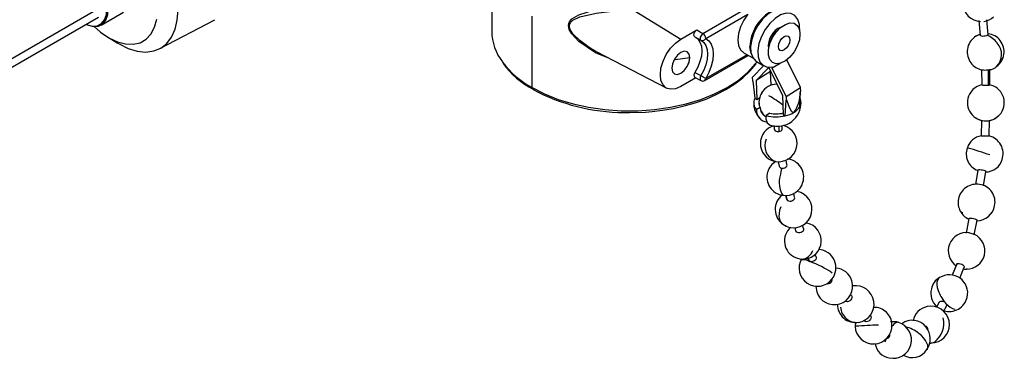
# Model space of a CAD drawing. Header units: millimetres. Extents: x 0 to 838, y 0 to 648.
# Tile 14 of 16: x 582 to 705, y 433 to 475. Entities that reach past the tile are written whole.
import ezdxf

# ---------------------------------------------------------------- set-up
doc = ezdxf.new("R2010")
doc.units = ezdxf.units.MM
doc.header["$LTSCALE"] = 3

msp = doc.modelspace()

# ---------------------------------------------------------------- linework, layer by layer
for p, q in [((571.22, 464.05), (592.53, 476.35)), ((592.44, 474.05), (595.23, 475.66)), ((641.01, 475.95), (641.01, 473.28)), ((658.72, 475.88), (664.53, 472.29)), ((667.28, 473.01), (673, 476.31)), ((667.63, 472.39), (672.86, 475.42)), ((570.47, 462.54), (592.09, 475.02)), ((599.73, 471.12), (606.55, 474.72)), ((646.03, 466.28), (646.03, 475.15)), ((701.58, 474.61), (701.74, 472.8)), ((702.76, 472.89), (702.6, 474.69)), ((664.53, 472.29), (666.52, 473.44)), ((666.52, 473.44), (667.28, 473.01)), ((676.7, 473.53), (676.32, 473.15)), ((677, 473.8), (676.99, 473.8)), ((593.21, 472.59), (594.42, 471.84)), ((666.28, 472.58), (667.02, 472.16)), ((667.02, 472.16), (667.09, 472.12)), ((675.66, 472.01), (675.52, 471.49)), ((654, 470.77), (662.77, 466.2)), ((667.52, 467.16), (672.92, 470.27)), ((672.77, 470.36), (667.63, 467.39)), ((672.4, 470.55), (673.48, 469.99)), ((675.44, 471.1), (675.44, 471.1)), ((663.84, 469.75), (665.63, 470)), ((665.65, 469.99), (665.63, 470)), ((673.93, 469.41), (673.99, 469.48)), ((673.96, 469.5), (674.85, 468.98)), ((676.9, 469.29), (675.9, 468.67)), ((679.42, 466.3), (677.72, 469.73)), ((666.28, 468.13), (667.02, 467.76)), ((674.82, 469), (673.45, 467.59)), ((675.46, 468.76), (673.91, 467.17)), ((675.7, 468.28), (673.91, 467.17)), ((675.46, 468.76), (677.19, 465.28)), ((675.76, 466.56), (675.7, 468.27)), ((675.9, 468.85), (675.9, 468.67)), ((677.63, 465.18), (675.9, 468.67)), ((701.94, 468.5), (701.95, 466.61)), ((702.74, 468.47), (702.75, 466.58)), ((702.97, 466.62), (702.96, 468.51)), ((666.39, 467.47), (664.53, 466.4)), ((666.23, 467.55), (667, 467.17)), ((673.47, 467.09), (673.45, 467.59)), ((673.47, 467.09), (673.5, 467.07)), ((673.5, 467.07), (673.74, 464.94)), ((673.91, 467.17), (673.99, 464.79)), ((677.63, 465.18), (679.42, 466.3)), ((679.31, 463.88), (679.41, 465.77)), ((679.37, 465.75), (679.44, 465.79)), ((679.44, 465.79), (679.42, 466.3)), ((673.74, 464.94), (673.99, 464.79)), ((673.99, 464.79), (674.33, 465.01)), ((677.19, 465.28), (677.27, 462.9)), ((677.51, 462.76), (677.62, 464.69)), ((677.62, 464.69), (677.65, 464.67)), ((677.63, 465.18), (677.65, 464.67)), ((677.72, 464.72), (677.65, 464.67)), ((657.47, 463.18), (658.15, 463.17)), ((674.4, 463.81), (673.92, 463.51)), ((675.61, 463.11), (675.14, 462.81)), ((674.02, 462.85), (674.44, 462.35)), ((677.27, 462.9), (677.51, 462.76)), ((701.91, 462.18), (701.87, 460.29)), ((702.88, 460.27), (702.93, 462.16)), ((676.12, 461.49), (676.13, 461.09)), ((676.77, 460.82), (676.75, 461.46)), ((677.15, 461.13), (677.14, 461.54)), ((676.12, 457.12), (676.3, 457.09)), ((676.19, 457.1), (676.12, 457.12)), ((676.3, 457.08), (676.19, 457.1)), ((676.63, 457.04), (676.74, 456.51)), ((677.73, 456.7), (677.63, 457.26)), ((701.47, 456.01), (701.16, 454.2)), ((702.16, 454.03), (702.47, 455.84)), ((679.48, 453.22), (678.94, 453.36)), ((677.58, 452.87), (677.7, 452.41)), ((677.73, 452.33), (677.59, 452.87)), ((678.68, 452.66), (678.57, 453.1)), ((680.63, 449.3), (680.08, 449.45)), ((700.37, 449.97), (700, 448.18)), ((701, 447.97), (701.37, 449.77)), ((677.22, 449.28), (677.63, 449.03)), ((678.69, 448.85), (678.81, 448.44)), ((679.79, 448.73), (679.66, 449.16)), ((680.32, 445.02), (680.44, 444.79)), ((681.33, 445.28), (681.2, 445.52)), ((698.84, 444.3), (698.28, 442.92)), ((698.87, 444.35), (698.29, 442.92)), ((699.23, 442.56), (699.78, 443.92)), ((685.74, 440.41), (685.62, 440.51)), ((696.68, 439.57), (696.32, 438.95)), ((697.19, 438.43), (697.56, 439.06)), ((686.26, 437.1), (686.21, 436.56)), ((691.62, 437.04), (691.41, 437.12)), ((695.42, 434.51), (696.13, 434.54))]:
    msp.add_line(p, q)
at = {"flags": 128}
for points in [[(590.58, 474.15), (590.62, 474.13), (591.32, 473.93), (591.95, 473.97), (592.47, 474.24), (592.86, 474.71), (593.08, 475.38), (593.13, 476.18), (592.99, 477.08), (592.69, 478.01), (592.23, 478.91), (591.64, 479.74), (590.97, 480.43), (590.26, 480.95)], [(590.57, 474.14), (590.72, 474.07), (591.44, 473.87), (592.09, 473.91), (592.63, 474.18), (593.03, 474.68), (593.26, 475.36), (593.31, 476.19), (593.17, 477.11), (592.85, 478.07), (592.38, 479), (591.78, 479.86), (591.09, 480.57), (590.35, 481.1)], [(655.65, 469.91), (653.9, 470.6), (651.84, 472.02), (650.96, 472.97), (650.66, 473.52), (650.56, 474), (650.59, 474.25), (650.68, 474.47), (650.98, 474.82), (651.84, 475.33), (653.91, 475.98), (656.24, 476.41), (658.72, 476.58)], [(594.42, 471.84), (594.66, 471.7), (595.81, 471.14), (596.93, 470.81), (597.99, 470.7), (598.97, 470.83), (599.84, 471.19), (600.59, 471.77), (601.19, 472.55), (601.63, 473.53), (601.9, 474.66), (601.99, 475.94)], [(654, 470.77), (653.32, 471.15), (652.95, 471.39), (651.96, 472.12), (651.11, 472.98), (650.78, 473.51), (650.7, 473.74), (650.68, 473.95), (650.71, 474.17), (650.8, 474.37), (651.11, 474.67), (651.96, 475.07), (654.01, 475.54), (656.31, 475.82), (658.72, 475.88)], [(672.86, 475.42), (672.35, 474.66), (671.96, 473.83), (671.71, 472.99), (671.62, 472.2), (671.71, 471.5), (671.96, 470.95), (672.35, 470.58), (672.4, 470.55)], [(677.64, 475.88), (677.32, 476.01), (676.71, 476.03), (676.04, 475.83), (675.35, 475.4), (674.69, 474.78), (674.11, 474.01), (673.65, 473.15), (673.34, 472.26), (673.2, 471.4), (673.24, 470.63), (673.47, 470.01), (673.85, 469.57), (673.96, 469.5)], [(679.29, 473.45), (679.27, 474.11), (679.08, 474.76), (678.72, 475.23), (678.22, 475.49), (677.61, 475.52), (676.94, 475.31), (676.25, 474.88), (675.59, 474.26), (675.01, 473.49), (674.55, 472.63), (674.24, 471.74), (674.1, 470.88), (674.14, 470.11), (674.36, 469.49), (674.75, 469.05), (675.27, 468.83), (675.9, 468.85), (675.9, 468.85)], [(591.57, 473.86), (592.35, 473.18), (593.4, 472.47), (594.45, 471.97), (595.47, 471.7), (596.42, 471.66), (597.28, 471.86), (598.03, 472.29), (598.63, 472.94), (599.08, 473.78), (599.35, 474.8)], [(679.35, 472.92), (679.27, 472.2), (679.01, 471.44), (678.61, 470.71), (678.1, 470.07), (677.53, 469.59), (676.94, 469.3), (676.39, 469.23), (675.93, 469.39), (675.6, 469.76), (675.43, 470.31), (675.43, 470.99), (675.6, 471.74), (675.93, 472.49), (676.39, 473.18), (676.94, 473.75), (677.53, 474.14), (678.1, 474.32), (678.61, 474.27), (679.01, 474.01), (679.27, 473.54), (679.35, 472.92)], [(666.28, 472.58), (666.21, 472.64), (666.17, 472.73), (666.16, 472.85), (666.19, 472.99), (666.24, 473.12), (666.32, 473.25), (666.42, 473.36), (666.52, 473.44)], [(667.28, 473.01), (667.17, 472.92), (667.08, 472.81), (667, 472.68), (666.95, 472.55), (666.93, 472.45), (666.92, 472.33), (666.95, 472.23), (667.02, 472.16)], [(701.68, 472.88), (701.11, 472.59), (701.1, 472.58)], [(701.75, 472.8), (701.75, 472.78), (701.81, 472.74), (701.92, 472.71), (702.07, 472.69), (702.23, 472.7), (702.4, 472.72), (702.55, 472.75), (702.59, 472.77)], [(702.59, 472.77), (702.67, 472.8), (702.74, 472.85), (702.75, 472.89)], [(664.53, 466.4), (663.87, 466.12), (663.25, 466.06), (662.72, 466.22), (662.32, 466.6), (662.06, 467.16), (661.98, 467.87), (662.06, 468.69), (662.32, 469.54), (662.72, 470.39), (663.25, 471.16), (663.87, 471.81), (664.53, 472.29)], [(666.36, 472.52), (666.64, 472.32), (666.91, 471.94), (667.08, 471.44), (667.13, 470.85), (667.08, 470.2), (666.91, 469.5), (666.64, 468.81), (666.28, 468.13)], [(667.09, 472.12), (667.37, 471.9), (667.64, 471.51), (667.8, 471.02), (667.85, 470.44), (667.8, 469.79), (667.64, 469.11), (667.37, 468.42), (667.02, 467.76)], [(667.63, 472.39), (668.02, 472.1), (668.32, 471.66), (668.51, 471.09), (668.57, 470.44), (668.51, 469.71), (668.32, 468.93), (668.02, 468.14), (667.63, 467.39)], [(677.38, 472.61), (677.65, 472.7), (677.89, 472.66), (678.04, 472.48), (678.1, 472.19), (678.04, 471.84), (677.89, 471.48), (677.65, 471.17), (677.38, 470.95), (677.1, 470.85), (676.87, 470.9), (676.71, 471.08), (676.66, 471.36), (676.71, 471.71), (676.87, 472.07), (677.1, 472.39), (677.38, 472.61)], [(665.65, 469.99), (665.57, 470.44), (665.32, 470.72), (664.96, 470.79), (664.53, 470.64), (664.1, 470.3), (663.74, 469.8), (663.49, 469.24), (663.41, 468.7), (663.49, 468.25), (663.74, 467.97), (664.1, 467.9), (664.53, 468.05), (664.96, 468.4), (665.32, 468.89), (665.57, 469.45), (665.65, 469.99)], [(665.63, 470), (665.55, 470.45), (665.3, 470.73), (665.3, 470.73)], [(673.27, 470.5), (673.22, 470.67), (673.12, 471.39)], [(646.03, 466.28), (647.58, 465.49), (649.28, 464.81), (651.12, 464.25), (653.05, 463.83), (655.06, 463.54), (657.12, 463.4), (659.19, 463.4), (661.24, 463.54), (663.25, 463.83), (665.19, 464.25), (667.02, 464.81), (668.73, 465.49), (670.28, 466.28), (671.65, 467.17), (672.83, 468.16), (673.79, 469.22), (673.93, 469.41)], [(658.15, 463.17), (660.15, 463.23), (660.95, 463.3), (662.26, 463.46), (663.58, 463.68), (664.95, 463.99), (666.32, 464.38), (667.66, 464.85), (668.93, 465.4), (670.13, 466.03), (671.24, 466.72), (672.24, 467.49), (673.12, 468.32), (673.86, 469.2), (673.87, 469.22)], [(663.72, 467.98), (664.08, 467.91), (664.51, 468.06), (664.94, 468.41), (665.3, 468.9), (665.55, 469.46), (665.63, 470)], [(702.74, 468.47), (702.86, 468.48), (702.92, 468.49)], [(667.02, 467.76), (666.95, 467.59), (666.92, 467.44), (666.93, 467.32), (666.95, 467.24), (667, 467.17), (667.04, 467.15)], [(701.96, 466.61), (701.96, 466.61), (702.01, 466.6), (702.11, 466.58), (702.26, 466.58), (702.42, 466.58), (702.59, 466.58), (702.75, 466.58), (702.75, 466.58)], [(674.24, 464.33), (674.27, 464.04), (674.4, 463.81)], [(678.62, 463.2), (678.54, 463.17), (678.46, 463.18), (678.34, 463.26), (678.03, 463.79), (677.72, 464.72)], [(674.52, 463.36), (674.77, 462.94), (675.13, 462.63)], [(703.59, 462.42), (704.1, 462.79), (704.36, 463.11)], [(675.14, 462.81), (675.12, 462.39), (675.28, 461.87), (675.64, 461.59), (675.67, 461.59)], [(702.91, 462.17), (703.5, 462.36), (703.59, 462.42)], [(676.14, 461.09), (676.16, 461), (676.25, 460.91), (676.38, 460.85), (676.53, 460.81), (676.7, 460.81), (676.77, 460.82)], [(676.77, 460.82), (676.87, 460.84), (677.01, 460.91), (677.1, 460.99), (677.15, 461.09), (677.14, 461.13)], [(701.88, 460.29), (701.88, 460.29), (701.91, 460.28), (702, 460.27), (702.14, 460.27), (702.3, 460.26), (702.47, 460.26), (702.63, 460.26), (702.76, 460.26), (702.85, 460.26), (702.88, 460.27), (702.88, 460.27)], [(700.16, 458.77), (700.17, 458.77), (700.25, 458.76)], [(677.09, 456.23), (677.14, 456.23), (677.31, 456.24), (677.47, 456.29), (677.6, 456.38), (677.7, 456.49), (677.74, 456.62), (677.73, 456.7)], [(701.47, 456.01), (701.47, 456.02), (701.53, 456.05), (701.63, 456.07), (701.72, 456.07), (701.87, 456.06), (702.04, 456.04), (702.2, 456), (702.33, 455.95), (702.43, 455.9), (702.47, 455.85), (702.46, 455.84)], [(677.71, 452.41), (677.72, 452.34), (677.73, 452.33)], [(677.73, 452.33), (677.81, 452.24), (677.94, 452.17), (678.1, 452.14), (678.27, 452.15), (678.43, 452.21), (678.56, 452.31), (678.65, 452.43), (678.69, 452.56), (678.68, 452.66)], [(676.96, 451.42), (676.82, 451.01), (676.74, 450.62), (676.73, 450.24), (676.79, 449.89), (676.92, 449.59), (677.11, 449.35), (677.21, 449.27)], [(700.38, 449.97), (700.38, 449.99), (700.43, 450.02), (700.54, 450.03), (700.62, 450.03), (700.78, 450.01), (700.95, 449.98), (701.11, 449.94), (701.24, 449.89), (701.33, 449.83), (701.37, 449.78), (701.36, 449.77)], [(677.21, 449.27), (677.36, 449.18), (677.65, 449.09)], [(679.78, 448.73), (679.79, 448.7), (679.79, 448.57), (679.73, 448.43), (679.62, 448.32), (679.48, 448.24), (679.32, 448.19), (679.15, 448.19), (679, 448.23), (678.89, 448.32), (678.82, 448.43), (678.82, 448.44)], [(701.07, 448.01), (700.37, 448.22), (700.37, 448.22)], [(678.78, 445.12), (679.47, 444.94), (679.57, 444.93)], [(681.33, 445.28), (681.36, 445.19), (681.36, 445.05), (681.31, 444.9), (681.21, 444.78), (681.07, 444.68), (680.91, 444.62), (680.75, 444.61), (680.6, 444.64), (680.49, 444.73), (680.44, 444.8)], [(698.85, 444.3), (698.86, 444.33), (698.87, 444.35)], [(698.87, 444.35), (698.94, 444.38), (699.06, 444.39), (699.15, 444.39), (699.31, 444.35), (699.47, 444.29), (699.61, 444.21), (699.72, 444.11), (699.78, 444.02), (699.79, 443.93), (699.78, 443.92)], [(699.7, 443.71), (699.76, 443.69), (700.04, 443.67)], [(700.12, 443.75), (700.06, 443.68), (700.04, 443.67)], [(696.7, 442.63), (696.59, 442.53), (696.46, 442.33), (696.39, 442.07), (696.38, 441.76), (696.43, 441.4), (696.54, 441.02)], [(681.33, 441.6), (681.32, 441.53), (681.43, 440.87)], [(685.74, 440.41), (685.78, 440.31), (685.8, 440.15), (685.76, 439.99), (685.67, 439.85), (685.55, 439.73), (685.4, 439.66), (685.24, 439.63), (685.1, 439.66), (685.02, 439.72)], [(685.66, 440.49), (685.72, 440.44), (685.74, 440.41)], [(696.68, 439.57), (696.74, 439.64), (696.85, 439.7), (697, 439.72), (697.16, 439.69), (697.31, 439.62), (697.34, 439.6)], [(688.1, 437.92), (688.12, 437.91), (688.18, 437.78), (688.19, 437.63), (688.14, 437.47), (688.05, 437.33), (687.92, 437.22), (687.76, 437.16), (687.6, 437.14), (687.46, 437.18), (687.34, 437.26), (687.33, 437.28)], [(686.21, 436.55), (686.22, 436.56), (686.3, 436.56)], [(691.41, 437.12), (690.68, 437.15), (690.61, 437.14)], [(691.63, 437.06), (691.57, 437.07), (691.4, 437.06)], [(695.16, 433.69), (695.19, 433.75), (695.25, 433.96), (695.23, 434.21), (695.14, 434.49), (694.97, 434.79), (694.74, 435.1), (694.45, 435.41), (694.12, 435.69)]]:
    msp.add_lwpolyline(points, dxfattribs=at)
for centre, radius, start, end in [((701.89, 476.78), 2.28, 97.7859, 267.5576), ((678.47, 471.15), 5.35, 122.6055, 177.3945), ((702, 476.51), 2.01, 276.5063, 314.6167), ((647.48, 473.39), 6.47, 180.9686, 217.4206), ((666.84, 472.36), 0.785, 2.6952, 56.15), ((677.93, 471.46), 2.52, 111.829, 188.1764), ((678.14, 471.34), 2.57, 135.2327, 164.7727), ((701.96, 471.38), 1.48, 98.0062, 127.1266), ((701.75, 470.28), 2.63, 35.9766, 71.2388), ((702.56, 470.9), 2.08, 35.6208, 84.8897), ((667.21, 472.58), 0.458, 246.2729, 336.6374), ((702.43, 470.72), 2.28, 125.6251, 217.4184), ((702.31, 470.39), 2.12, 314.8528, 42.4049), ((702.46, 470.73), 2.27, 306.5164, 37.6457), ((651.5, 476.37), 11.48, 217.055, 241.5356), ((650.94, 475.39), 10.49, 215.6552, 242.8443), ((702.3, 470.53), 2.07, 215.3154, 260.9734), ((666.65, 467.81), 0.49, 138.9684, 212.0748), ((702.44, 472.58), 4.12, 263.5753, 274.2109), ((702.81, 469.94), 1.44, 273.9879, 313.776), ((660.02, 455.63), 14, 57.1111, 60.0089), ((667.27, 467.56), 0.475, 241.14, 301.4277), ((667.38, 467.36), 0.245, 304.2123, 7.114), ((676.41, 464.58), 2.1, 87.8803, 150.9257), ((702.39, 464.48), 2.17, 100.4058, 146.2953), ((702.79, 467.01), 0.423, 264.9662, 293.8631), ((702.5, 464.4), 2.26, 325.1959, 79.1032), ((646.28, 466.25), 0.248, 173.5381, 237.7808), ((657.5, 487.05), 23.87, 241.5974, 269.919), ((676.51, 464.42), 2.26, 148.4264, 188.0949), ((675.14, 465.61), 4.23, 325.2083, 1.8021), ((702.42, 464.39), 2.25, 144.7986, 257.4933), ((674.75, 464.34), 1.16, 149.1901, 225.2026), ((676.16, 464.26), 2.56, 179.0342, 213.5816), ((658.62, 437.96), 32.09, 54.5587, 58.2866), ((676.56, 464.36), 2.9, 252.0652, 2.9131), ((678.51, 464.43), 0.975, 325.4248, 28.5406), ((675.42, 463.47), 1.49, 178.301, 263.354), ((675.51, 463.74), 1.11, 176.2996, 241.5929), ((676.42, 466.12), 3.12, 254.9015, 285.5874), ((676.71, 466.36), 3.69, 282.6259, 301.1226), ((677.59, 464.95), 2.03, 300.4279, 328.049), ((676.43, 467.33), 4.7, 254.0376, 283.3802), ((702.52, 464.39), 2.28, 235.6396, 258.4849), ((702.08, 463.13), 0.965, 260.5082, 268.6732), ((702.63, 471.7), 9.55, 266.6018, 271.4997), ((702.51, 464.32), 2.2, 279.6189, 307.5503), ((676.69, 459.32), 2.27, 104.501, 255.5186), ((676.71, 459.33), 2.28, 259.5922, 75.4211), ((677.21, 459.07), 2.22, 158.8453, 240.7677), ((702.23, 458.13), 2.17, 99.1449, 162.1967), ((702.34, 458.05), 2.27, 340.9213, 76.5797), ((702.21, 458.02), 2.19, 159.449, 249.8683), ((687.35, 413.38), 47.17, 70.6665, 74.1247), ((677.43, 455.19), 2.18, 119.4946, 164.3059), ((677.54, 455.14), 2.27, 343.407, 83.1725), ((702.44, 457.92), 2.14, 270.5339, 343.5323), ((677.5, 455.13), 2.27, 163.4158, 263.205), ((677.1, 456.6), 0.365, 193.5656, 268.6046), ((684.23, 454.31), 7.4, 164.9682, 172.2108), ((679.66, 454.42), 2.9, 161.9393, 212.1703), ((677.54, 455.12), 2.27, 262.3359, 343.8883), ((678.55, 451.12), 2.29, 246.1623, 66.1623), ((701.27, 452.01), 2.24, 79.277, 169.6587), ((701.41, 452.04), 2.2, 347.4637, 82.7768), ((678.53, 451.13), 2.27, 128.5035, 234.6261), ((701.09, 451.96), 2.08, 167.3587, 210.1179), ((701.08, 451.79), 2, 206.1856, 248.915), ((699.62, 451.11), 0.384, 210.9028, 266.7697), ((701.32, 451.98), 2.27, 271.017, 349.3747), ((679.68, 447.19), 2.26, 131.2194, 246.6431), ((679.71, 447.21), 2.28, 266.4575, 66.2231), ((700.07, 445.96), 2.28, 82.3997, 234.9995), ((700.07, 445.96), 2.28, 269.2811, 64.0978), ((679.49, 446.44), 1.51, 273.1028, 343.2406), ((681.55, 443.86), 2.27, 321.3572, 86.4608), ((681.51, 443.82), 2.27, 149.5657, 322.7405), ((679.75, 443.35), 1.5, 57.3613, 101.6901), ((676.58, 433.28), 12.02, 55.5967, 70.6283), ((683.64, 441.58), 2.25, 17.0376, 85.8162), ((683.61, 441.55), 2.29, 197.4285, 17.4285), ((682.83, 442.41), 0.518, 255.3102, 9.3519), ((697.71, 440.83), 2.06, 119.0429, 169.1362), ((697.93, 440.7), 2.28, 346.6402, 122.2897), ((686.27, 439.33), 2.29, 278.7022, 98.7022), ((697.76, 440.67), 2.14, 165.1283, 229.5588), ((700.82, 442.51), 4.53, 199.2157, 219.9105), ((697.92, 440.69), 2.28, 252.7166, 346.8633), ((686.26, 439.3), 2.26, 179.6806, 279.0917), ((686.41, 439.07), 2.01, 183.3271, 275.8764), ((688.58, 436.73), 2.2, 1.114, 92.2395), ((695.53, 436.92), 2.13, 99.9573, 170.9015), ((695.65, 436.78), 2.29, 282.1514, 102.1514), ((697.01, 439.09), 0.607, 27.1297, 56.9029), ((697.32, 439.22), 0.279, 327.7919, 32.7068), ((699.28, 440.9), 2.31, 221.5492, 252.7274), ((693.3, 435.14), 2.18, 37.2549, 126.4519), ((694.47, 436.91), 2.78, 306.0274, 14.5445), ((688.49, 436.67), 2.29, 182.6638, 2.6638), ((694.34, 316.37), 120.47, 92.4769, 93.8246), ((690.94, 434.87), 2.28, 257.3234, 72.5905), ((691.96, 435.71), 1.46, 112.8504, 146.2497), ((691.48, 432.45), 4.18, 50.8091, 75.7966), ((694.77, 436.11), 0.518, 354.2227, 74.6899), ((693.34, 435.01), 2.22, 323.8727, 40.5674), ((695.43, 433.41), 5.64, 163.4404, 167.7842), ((690.01, 435.55), 0.528, 272.3575, 9.854), ((690.81, 434.75), 2.13, 189.1751, 260.1799), ((693.3, 434.83), 2.15, 238.9435, 328.4201), ((695.52, 435.67), 1.18, 268.0678, 299.7726)]:
    msp.add_arc(centre, radius, start, end)

doc.saveas('drawing.dxf')
